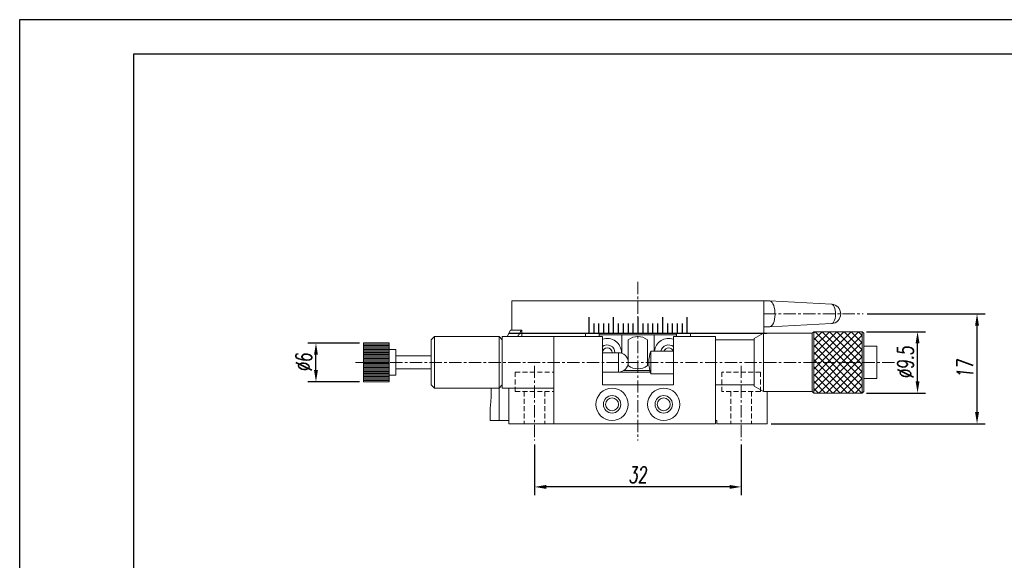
# Model space of a CAD drawing. Header units: millimetres. Extents: x 13764 to 14061, y 53 to 474.
# Tile 3 of 4: x 13764 to 13916, y 390 to 474. Entities that reach past the tile are written whole.
import ezdxf

# ---------------------------------------------------------------- set-up
doc = ezdxf.new("R2010")
doc.units = ezdxf.units.MM
doc.header["$LTSCALE"] = 0.3
doc.linetypes.add('CENTERX2', pattern=[20.32, 12.7, -2.54, 2.54, -2.54])
doc.linetypes.add('DASHED', pattern=[19.05, 12.7, -6.35])
for name, color, linetype, lineweight in [('中心线', 5, 'CENTERX2', 13), ('外框', 7, 'Continuous', 30), ('标注', 1, 'Continuous', 18), ('虚线', 6, 'DASHED', 13)]:
    doc.layers.add(name, color=color, linetype=linetype, lineweight=lineweight)
doc.styles.get("Standard").update_dxf_attribs({"font": 'txt.shx', "width": 0.67, "oblique": 5, "bigfont": 'gbcbig.shx'})
doc.dimstyles.new('1', dxfattribs={"dimtxt": 2.5, "dimasz": 1.8, "dimexe": 1.25, "dimexo": 0.625, "dimtad": 1, "dimdsep": 46, "dimtxsty": 'Standard', "dimcen": 1.8, "dimadec": 0, "dimazin": 0, "dimtfac": 1, "dimtmove": 0, "dimatfit": 3, "dimfxl": 0, "dimarcsym": 0})

# ---------------------------------------------------------------- blocks, each defined once
blk = doc.blocks.new('Y')
at = {"lineweight": 30}
for points in [[(-3857.44, 2213.99), (-4154.44, 2213.99), (-4154.44, 2003.97)], [(-4136.76, 2009.27), (-4136.76, 2208.69), (-3862.74, 2208.69)]]:
    blk.add_lwpolyline(points, dxfattribs=at)
blk = doc.blocks.new('W')
blk.add_blockref('Y', (0, 0))
blk = doc.blocks.new('*D203')
at = {"layer": 'Defpoints', "color": 0}
for p in [(13894.46, 428.07), (13912.08, 428.07), (13879.56, 411.07)]:
    blk.add_point(p, dxfattribs=at)
at = {"layer": '标注', "color": 0, "lineweight": -2}
for p, q in [((13895.08, 428.07), (13913.33, 428.07)), ((13912.08, 412.87), (13912.08, 426.27)), ((13880.19, 411.07), (13913.33, 411.07))]:
    blk.add_line(p, q, dxfattribs=at)
at = {"layer": '标注', "color": 0}
for points in [[(13911.78, 426.27), (13912.38, 426.27), (13912.08, 428.07)], [(13911.78, 412.87), (13912.38, 412.87), (13912.08, 411.07)]]:
    blk.add_solid(points, dxfattribs=at)
at = {"layer": '标注', "color": 0, "insert": (13910.21, 419.57), "char_height": 2.5, "attachment_point": 5, "rotation": 90}
blk.add_mtext('17', dxfattribs=at)
blk = doc.blocks.new('*D214')
at = {"layer": 'Defpoints', "color": 0}
for p in [(13843.56, 408.48), (13875.56, 408.48), (13843.56, 401.3)]:
    blk.add_point(p, dxfattribs=at)
at = {"layer": '标注', "color": 0, "lineweight": -2}
for p, q in [((13843.56, 407.86), (13843.56, 400.05)), ((13875.56, 407.86), (13875.56, 400.05)), ((13873.76, 401.3), (13845.36, 401.3))]:
    blk.add_line(p, q, dxfattribs=at)
at = {"layer": '标注', "color": 0}
for points in [[(13845.36, 401.6), (13845.36, 401), (13843.56, 401.3)], [(13873.76, 401.6), (13873.76, 401), (13875.56, 401.3)]]:
    blk.add_solid(points, dxfattribs=at)
at = {"layer": '标注', "color": 0, "insert": (13859.56, 403.17), "char_height": 2.5, "attachment_point": 5}
blk.add_mtext('32', dxfattribs=at)
blk = doc.blocks.new('*D215')
at = {"layer": 'Defpoints', "color": 0}
for p in [(13894.31, 425.32), (13902.87, 425.32), (13894.31, 415.82)]:
    blk.add_point(p, dxfattribs=at)
at = {"layer": '标注', "color": 0, "lineweight": -2}
for p, q in [((13894.94, 425.32), (13904.12, 425.32)), ((13902.87, 417.62), (13902.87, 423.52)), ((13894.94, 415.82), (13904.12, 415.82))]:
    blk.add_line(p, q, dxfattribs=at)
at = {"layer": '标注', "color": 0}
for points in [[(13902.57, 423.52), (13903.17, 423.52), (13902.87, 425.32)], [(13902.57, 417.62), (13903.17, 417.62), (13902.87, 415.82)]]:
    blk.add_solid(points, dxfattribs=at)
at = {"layer": '标注', "color": 0, "insert": (13900.99, 420.57), "char_height": 2.5, "attachment_point": 5, "rotation": 90}
blk.add_mtext('%%C9.5', dxfattribs=at)
blk = doc.blocks.new('*D216')
at = {"layer": 'Defpoints', "color": 0}
for p in [(13809.71, 423.57), (13817.06, 423.57), (13817.06, 417.57)]:
    blk.add_point(p, dxfattribs=at)
at = {"layer": '标注', "color": 0, "lineweight": -2}
for p, q in [((13816.44, 423.57), (13808.46, 423.57)), ((13809.71, 419.37), (13809.71, 421.77)), ((13816.44, 417.57), (13808.46, 417.57))]:
    blk.add_line(p, q, dxfattribs=at)
at = {"layer": '标注', "color": 0}
for points in [[(13809.41, 421.77), (13810.01, 421.77), (13809.71, 423.57)], [(13809.41, 419.37), (13810.01, 419.37), (13809.71, 417.57)]]:
    blk.add_solid(points, dxfattribs=at)
at = {"layer": '标注', "color": 0, "insert": (13807.83, 420.57), "char_height": 2.5, "attachment_point": 5, "rotation": 90}
blk.add_mtext('%%C6', dxfattribs=at)

msp = doc.modelspace()

# ---------------------------------------------------------------- hatches: boundary and pattern name
h = msp.add_hatch()
h.set_pattern_fill('ANSI37', color=2, scale=0.25, angle=-90)
h.set_pattern_definition([(315, (13439.6556, 1495.66636), (0.561266, 0.561266), []), (45, (13439.6556, 1495.66636), (-0.561266, 0.561266), [])])
h.paths.add_polyline_path([(13894.312, 415.825), (13894.312, 425.325), (13886.812, 425.325), (13886.812, 415.825)])

# ---------------------------------------------------------------- linework, layer by layer
at = {"color": 7, "linetype": 'Continuous', "lineweight": 15}
for p, q in [((13840.062, 430.075), (13840.062, 425.575)), ((13859.562, 430.075), (13840.062, 430.075)), ((13879.062, 430.075), (13859.562, 430.075)), ((13879.954, 430.075), (13879.062, 430.075)), ((13879.062, 425.075), (13879.062, 430.075)), ((13889.548, 429.572), (13879.972, 430.074)), ((13839.851, 425.575), (13839.32, 424.575)), ((13841.538, 425.575), (13839.851, 425.575)), ((13841.605, 425.575), (13841.538, 425.575)), ((13841.605, 424.575), (13841.605, 425.575)), ((13879.062, 426.075), (13879.954, 426.075)), ((13879.972, 426.075), (13889.548, 426.577)), ((13828.062, 424.575), (13827.562, 424.075)), ((13827.562, 421.88), (13827.562, 424.075)), ((13838.062, 424.575), (13828.062, 424.575)), ((13828.062, 424.575), (13828.062, 422.067)), ((13838.562, 424.075), (13838.062, 424.575)), ((13838.062, 422.067), (13838.062, 424.575)), ((13846.562, 424.575), (13838.562, 424.575)), ((13838.562, 416.575), (13838.562, 424.575)), ((13841.605, 425.075), (13851.437, 425.075)), ((13859.562, 425.075), (13841.605, 425.075)), ((13846.562, 424.575), (13846.562, 411.075)), ((13854.062, 424.575), (13846.562, 424.575)), ((13853.562, 424.575), (13853.562, 425.075)), ((13857.062, 424.825), (13853.562, 424.825)), ((13854.062, 417.075), (13854.062, 424.575)), ((13862.062, 424.825), (13857.062, 424.825)), ((13857.062, 424.825), (13857.062, 421.989)), ((13858.062, 424.075), (13858.062, 420.075)), ((13879.005, 425.075), (13859.562, 425.075)), ((13861.062, 420.075), (13861.062, 424.075)), ((13862.062, 422.325), (13862.062, 424.825)), ((13865.562, 424.825), (13862.062, 424.825)), ((13865.062, 424.575), (13865.062, 417.075)), ((13871.562, 424.575), (13865.062, 424.575)), ((13865.562, 425.075), (13865.562, 424.575)), ((13867.687, 425.075), (13879.005, 425.075)), ((13871.562, 411.075), (13871.562, 424.575)), ((13877.562, 424.075), (13871.562, 424.075)), ((13879.005, 425.075), (13877.562, 424.275)), ((13877.562, 416.875), (13877.562, 424.275)), ((13886.562, 425.075), (13879.005, 425.075)), ((13879.005, 425.075), (13879.005, 416.075)), ((13886.812, 425.325), (13886.562, 425.075)), ((13886.562, 425.075), (13886.562, 416.075)), ((13894.312, 425.325), (13886.812, 425.325)), ((13886.812, 425.325), (13886.812, 415.825)), ((13894.562, 425.075), (13894.312, 425.325)), ((13894.312, 415.825), (13894.312, 425.325)), ((13894.562, 425.075), (13894.562, 416.075)), ((13821.062, 423.575), (13817.062, 423.575)), ((13817.062, 423.575), (13817.062, 420.575)), ((13821.062, 423.375), (13817.062, 423.375)), ((13821.062, 423.175), (13817.062, 423.175)), ((13821.062, 422.975), (13817.062, 422.975)), ((13821.062, 422.775), (13817.062, 422.775)), ((13821.062, 422.575), (13817.062, 422.575)), ((13821.062, 422.375), (13817.062, 422.375)), ((13821.062, 423.575), (13821.062, 420.575)), ((13822.062, 422.575), (13821.062, 422.575)), ((13822.062, 422.575), (13822.062, 420.575)), ((13896.562, 423.075), (13894.562, 423.075)), ((13896.562, 423.075), (13896.562, 418.075)), ((13821.062, 422.175), (13817.062, 422.175)), ((13821.062, 421.975), (13817.062, 421.975)), ((13821.062, 421.775), (13817.062, 421.775)), ((13821.062, 421.575), (13817.062, 421.575)), ((13821.062, 421.375), (13817.062, 421.375)), ((13821.062, 421.175), (13817.062, 421.175)), ((13821.062, 420.975), (13817.062, 420.975)), ((13827.562, 421.575), (13822.062, 421.575)), ((13827.562, 417.075), (13827.562, 421.88)), ((13828.062, 422.067), (13828.062, 416.575)), ((13838.062, 416.575), (13838.062, 422.067)), ((13856.562, 422.075), (13854.062, 422.075)), ((13865.062, 422.325), (13861.562, 422.325)), ((13861.562, 420.575), (13861.562, 422.325)), ((13821.062, 420.775), (13817.062, 420.775)), ((13817.062, 420.575), (13817.062, 417.575)), ((13821.062, 420.575), (13817.062, 420.575)), ((13821.062, 420.375), (13817.062, 420.375)), ((13821.062, 420.175), (13817.062, 420.175)), ((13821.062, 419.975), (13817.062, 419.975)), ((13821.062, 419.775), (13817.062, 419.775)), ((13821.062, 419.575), (13817.062, 419.575)), ((13821.062, 419.375), (13817.062, 419.375)), ((13821.062, 420.575), (13821.062, 417.575)), ((13822.062, 420.575), (13822.062, 418.575)), ((13822.062, 419.575), (13827.562, 419.575)), ((13857.391, 419.325), (13861.413, 419.325)), ((13861.562, 418.825), (13861.562, 420.575)), ((13821.062, 419.175), (13817.062, 419.175)), ((13821.062, 418.975), (13817.062, 418.975)), ((13821.062, 418.775), (13817.062, 418.775)), ((13821.062, 418.575), (13817.062, 418.575)), ((13821.062, 418.375), (13817.062, 418.375)), ((13821.062, 418.175), (13817.062, 418.175)), ((13821.062, 417.975), (13817.062, 417.975)), ((13821.062, 418.575), (13822.062, 418.575)), ((13854.062, 419.075), (13856.562, 419.075)), ((13854.062, 419.075), (13861.48, 419.075)), ((13861.562, 418.825), (13865.062, 418.825)), ((13894.562, 418.075), (13896.562, 418.075)), ((13821.062, 417.775), (13817.062, 417.775)), ((13817.062, 417.575), (13821.062, 417.575)), ((13827.562, 417.075), (13828.062, 416.575)), ((13828.062, 416.575), (13838.062, 416.575)), ((13838.062, 416.575), (13838.562, 417.075)), ((13838.098, 411.575), (13838.098, 416.611)), ((13838.562, 416.575), (13846.562, 416.575)), ((13839.562, 416.575), (13839.562, 411.075)), ((13865.062, 417.075), (13854.062, 417.075)), ((13871.562, 417.075), (13877.562, 417.075)), ((13877.562, 416.875), (13879.005, 416.075)), ((13879.005, 416.075), (13886.562, 416.075)), ((13879.562, 416.075), (13879.562, 411.075)), ((13886.562, 416.075), (13886.812, 415.825)), ((13886.812, 415.825), (13894.312, 415.825)), ((13894.312, 415.825), (13894.562, 416.075)), ((13836.662, 413.288), (13836.662, 411.575)), ((13838.098, 411.575), (13836.662, 411.575)), ((13839.562, 411.575), (13838.098, 411.575)), ((13839.562, 411.075), (13846.562, 411.075)), ((13846.562, 411.075), (13871.562, 411.075)), ((13871.812, 411.575), (13871.562, 411.575)), ((13871.812, 411.575), (13871.812, 411.075)), ((13871.812, 411.075), (13879.562, 411.075))]:
    msp.add_line(p, q, dxfattribs=at)
for p, q in [((13851.958, 427.56), (13851.958, 425.075)), ((13855.758, 427.56), (13855.758, 425.075)), ((13859.562, 427.56), (13859.562, 425.075)), ((13863.366, 427.56), (13863.366, 425.075)), ((13867.165, 427.56), (13867.165, 425.075)), ((13852.716, 426.575), (13852.716, 425.075)), ((13853.474, 426.575), (13853.474, 425.075)), ((13854.233, 426.575), (13854.233, 425.075)), ((13855, 426.575), (13855, 425.075)), ((13856.517, 426.575), (13856.517, 425.075)), ((13857.284, 426.575), (13857.284, 425.075)), ((13858.042, 426.575), (13858.042, 425.075)), ((13858.801, 426.575), (13858.801, 425.075)), ((13860.322, 426.575), (13860.322, 425.075)), ((13861.082, 426.575), (13861.082, 425.075)), ((13861.84, 426.575), (13861.84, 425.075)), ((13862.606, 426.575), (13862.606, 425.075)), ((13864.124, 426.575), (13864.124, 425.075)), ((13864.89, 426.575), (13864.89, 425.075)), ((13865.65, 426.575), (13865.65, 425.075)), ((13866.408, 426.575), (13866.408, 425.075)), ((13839.562, 425.075), (13879.55, 425.075))]:
    msp.add_line(p, q)
at = {"color": 8, "linetype": 'Continuous', "lineweight": 15}
for p, q in [((13851.437, 425.075), (13851.437, 424.575)), ((13867.687, 425.075), (13867.687, 424.575)), ((13856.562, 419.075), (13856.562, 422.075))]:
    msp.add_line(p, q, dxfattribs=at)
at = {"color": 7, "linetype": 'Continuous', "lineweight": 15, "flags": 128}
msp.add_lwpolyline([(13879.954, 426.075), (13880.114, 426.111), (13880.268, 426.218), (13880.411, 426.392), (13880.537, 426.627), (13880.642, 426.914), (13880.723, 427.244), (13880.775, 427.603), (13880.798, 427.979), (13880.79, 428.359), (13880.752, 428.729), (13880.686, 429.075), (13880.592, 429.384), (13880.476, 429.647), (13880.341, 429.852), (13880.192, 429.993), (13880.034, 430.065), (13879.954, 430.075)], dxfattribs=at)
at = {"color": 8, "linetype": 'Continuous', "lineweight": 15, "flags": 128}
msp.add_lwpolyline([(13889.548, 426.577), (13889.67, 426.611), (13889.8, 426.715), (13889.918, 426.882), (13890.017, 427.105), (13890.094, 427.373), (13890.144, 427.674), (13890.167, 427.993), (13890.159, 428.317), (13890.123, 428.629), (13890.058, 428.915), (13889.97, 429.162), (13889.861, 429.358), (13889.737, 429.494), (13889.603, 429.564), (13889.548, 429.572)], dxfattribs=at)
at = {"color": 7, "linetype": 'Continuous', "lineweight": 15}
for centre, radius in [((13855.562, 414.075), 2.5), ((13863.562, 414.075), 2.5), ((13855.562, 414.075), 1.35), ((13855.562, 414.075), 1), ((13863.562, 414.075), 1.35), ((13863.562, 414.075), 1)]:
    msp.add_circle(centre, radius, dxfattribs=at)
for centre, radius, start, end in [((13889.47, 428.075), 1.5, 272.99825, 87.00175), ((13854.812, 422.075), 2.2, 358.20912, 109.93227), ((13859.562, 422.075), 2.5, 53.1301, 126.8699), ((13864.312, 422.075), 2.2, 70.06773, 173.47502), ((13854.812, 422.075), 1.2, 0, 128.68219), ((13854.812, 422.075), 0.75, 90, 180), ((13854.812, 422.075), 0.75, 0, 90), ((13864.312, 422.075), 1.2, 51.31781, 167.9753), ((13864.312, 422.075), 0.75, 90, 160.52878), ((13864.312, 422.075), 0.75, 19.47122, 90), ((13856.562, 420.575), 1.5, 270, 90), ((13866.516, 420.575), 5.254, 160.54484, 199.45516), ((13859.562, 422.075), 2.5, 233.1301, 306.8699)]:
    msp.add_arc(centre, radius, start, end, dxfattribs=at)
for points, knots in [([(13840.959, 424.575), (13840.976, 424.604), (13841.167, 424.938), (13841.361, 425.271), (13841.538, 425.575)], [0, 0, 0, 0, 0.08728774, 1, 1, 1, 1]), ([(13836.847, 416.575), (13836.85, 416.408), (13836.857, 416.061), (13836.848, 415.525), (13836.827, 414.999), (13836.795, 414.514), (13836.757, 414.089), (13836.72, 413.741), (13836.688, 413.484), (13836.666, 413.319), (13836.663, 413.298), (13836.662, 413.288)], [0, 0, 0, 0, 0.1002995, 0.2090578, 0.3187676, 0.4294311, 0.5410157, 0.6544823, 0.7685042, 0.8843783, 1, 1, 1, 1])]:
    msp.add_open_spline(points, degree=3, knots=knots, dxfattribs=at)
at = {"layer": '中心线', "ltscale": 0.5}
for p, q in [((13859.562, 433.033), (13859.562, 408.499)), ((13879.062, 428.075), (13894.457, 428.075)), ((13899.296, 420.575), (13815.806, 420.575)), ((13843.562, 420.063), (13843.562, 408.484)), ((13875.562, 420.063), (13875.562, 408.484))]:
    msp.add_line(p, q, dxfattribs=at)
at = {"layer": '虚线', "ltscale": 0.2}
for p, q in [((13840.562, 419.075), (13840.562, 416.075)), ((13840.562, 419.075), (13846.562, 419.075)), ((13846.562, 419.075), (13846.562, 416.075)), ((13872.562, 419.075), (13872.562, 416.075)), ((13878.562, 419.075), (13872.562, 419.075)), ((13878.562, 419.075), (13878.562, 416.075)), ((13840.562, 416.075), (13846.562, 416.075)), ((13841.962, 416.075), (13841.962, 411.075)), ((13845.162, 416.075), (13845.162, 411.075)), ((13878.562, 416.075), (13872.562, 416.075)), ((13873.962, 416.075), (13873.962, 411.075)), ((13877.162, 416.075), (13877.162, 411.075))]:
    msp.add_line(p, q, dxfattribs=at)

# ---------------------------------------------------------------- block references
at = {"layer": '外框', "lineweight": 25, "xscale": 1.000371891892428, "yscale": 1.000371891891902, "zscale": 1.000371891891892}
msp.add_blockref('W', (17919.808, -1741.213), dxfattribs=at)

# ---------------------------------------------------------------- dimensions: what is measured, and where the dimension line sits
at = {"layer": '标注'}
dim = msp.add_linear_dim(base=(13912.084, 428.075), p1=(13879.562, 411.075), p2=(13894.457, 428.075), angle=270, dimstyle='1', dxfattribs=at)
dim.commit()
dim.dimension.update_dxf_attribs({"geometry": '*D203', "text_midpoint": (13910.209, 419.575)})
for base, p1, p2, picture, middle in [((13902.869, 425.325), (13894.312, 415.825), (13894.312, 425.325), '*D215', (13900.994, 420.575)), ((13809.71, 423.575), (13817.062, 417.575), (13817.062, 423.575), '*D216', (13807.835, 420.575))]:
    dim = msp.add_linear_dim(base=base, p1=p1, p2=p2, angle=270, text='%%C<>', dimstyle='1', dxfattribs=at)
    dim.commit()
    dim.dimension.update_dxf_attribs({"geometry": picture, "text_midpoint": middle})
dim = msp.add_linear_dim(base=(13843.562, 401.297), p1=(13875.562, 408.484), p2=(13843.562, 408.484), dimstyle='1', dxfattribs=at)
dim.commit()
dim.dimension.update_dxf_attribs({"geometry": '*D214', "text_midpoint": (13859.562, 401.297), "dimtype": 160})

doc.saveas('drawing.dxf')
